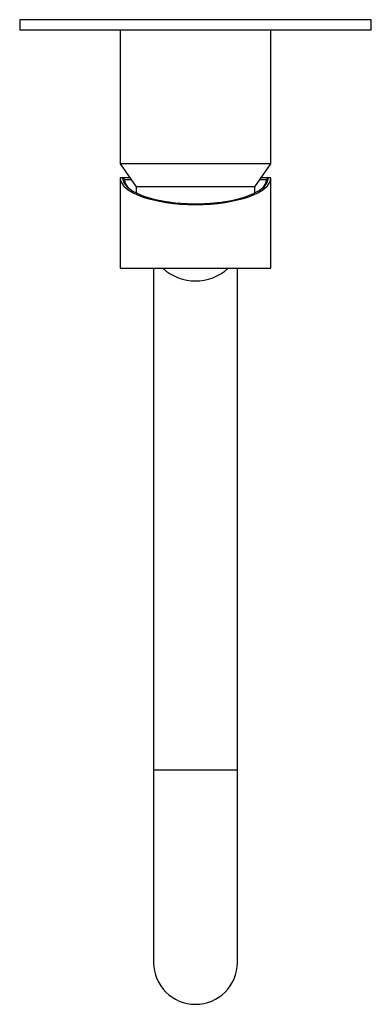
# Model space of a CAD drawing. Header units: millimetres. Extents: x 290.131 to 290.236, y 324.735 to 325.029.
import ezdxf

# ---------------------------------------------------------------- set-up
doc = ezdxf.new("R2010")
doc.units = ezdxf.units.MM
doc.layers.add('sanindusa', color=3, linetype='Continuous')

msp = doc.modelspace()

# ---------------------------------------------------------------- linework, layer by layer
at = {"layer": 'sanindusa'}
for p, q in [((290.1310128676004, 325.0287030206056), (290.1310128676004, 325.0257030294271)), ((290.2360128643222, 325.0287030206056), (290.1310128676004, 325.0287030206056)), ((290.2360128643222, 325.0257030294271), (290.2360128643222, 325.0287030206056)), ((290.1310128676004, 325.0257030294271), (290.2360128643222, 325.0257030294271)), ((290.1610128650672, 325.0257030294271), (290.1610128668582, 324.9857030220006)), ((290.2060128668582, 324.9857030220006), (290.2060128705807, 325.0257030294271)), ((290.1610128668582, 324.9857030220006), (290.1657628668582, 324.9787607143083)), ((290.1835128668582, 324.9857030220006), (290.1610128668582, 324.9857030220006)), ((290.2060128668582, 324.9857030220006), (290.1835128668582, 324.9857030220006)), ((290.2012628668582, 324.9787607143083), (290.2060128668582, 324.9857030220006)), ((290.1610128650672, 324.9815030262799), (290.1610128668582, 324.9545030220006)), ((290.1617628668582, 324.9815030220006), (290.1610128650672, 324.9815030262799)), ((290.1638865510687, 324.9815030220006), (290.1617628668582, 324.9815030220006)), ((290.1622628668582, 324.9810030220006), (290.1642286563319, 324.9810030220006)), ((290.2027970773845, 324.9810030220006), (290.2047628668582, 324.9810030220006)), ((290.2052628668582, 324.9815030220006), (290.2031391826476, 324.9815030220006)), ((290.2060128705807, 324.9815030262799), (290.2052628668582, 324.9815030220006)), ((290.2060128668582, 324.9545030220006), (290.2060128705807, 324.9815030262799)), ((290.1657628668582, 324.9787607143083), (290.1657628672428, 324.9770391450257)), ((290.1835128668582, 324.9787607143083), (290.1657628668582, 324.9787607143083)), ((290.2012628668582, 324.9787607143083), (290.1835128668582, 324.9787607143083)), ((290.2012628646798, 324.9770235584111), (290.2012628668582, 324.9787607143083)), ((290.1610128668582, 324.9545030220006), (290.2060128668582, 324.9545030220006)), ((290.1710128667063, 324.9545030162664), (290.1710128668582, 324.8047030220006)), ((290.1960128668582, 324.8047030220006), (290.1960128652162, 324.9545030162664)), ((290.1710128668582, 324.8047030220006), (290.1710128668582, 324.7472030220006)), ((290.1710128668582, 324.8047030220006), (290.1960128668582, 324.8047030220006)), ((290.1960128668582, 324.7472030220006), (290.1960128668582, 324.8047030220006))]:
    msp.add_line(p, q, dxfattribs=at)
at = {"layer": 'sanindusa', "flags": 128}
for points in [[(290.161763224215, 324.9815026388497), (290.1617995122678, 324.9810076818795), (290.1621399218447, 324.9800226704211), (290.1631621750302, 324.9787273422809), (290.1648144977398, 324.9775077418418), (290.1670575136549, 324.9763994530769), (290.1683454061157, 324.9759137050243), (290.1711037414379, 324.9751052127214), (290.1741877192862, 324.9744707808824), (290.1775461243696, 324.9740197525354), (290.1809968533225, 324.9737749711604), (290.1844490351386, 324.9737309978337), (290.1878749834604, 324.9738801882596), (290.1911363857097, 324.974213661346), (290.1942309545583, 324.9747279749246), (290.1970417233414, 324.9754011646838), (290.1983530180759, 324.9758028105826), (290.200677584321, 324.9767068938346), (290.2025747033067, 324.97773331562), (290.2039848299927, 324.9788445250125), (290.2049441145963, 324.980137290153), (290.2052624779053, 324.9815026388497)], [(290.1617632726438, 324.9815026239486), (290.1620133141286, 324.9812528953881), (290.1622641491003, 324.9810030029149)], [(290.2047615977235, 324.9810030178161), (290.2050124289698, 324.9812529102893), (290.2052624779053, 324.9815026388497)]]:
    msp.add_lwpolyline(points, dxfattribs=at)
at = {"layer": 'sanindusa'}
for centre, radius, start, end in [((290.1661120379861, 324.9813520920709), 0.003863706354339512, 185.1837915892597, 234.0051936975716), ((290.2011385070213, 324.9812223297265), 0.003629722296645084, 307.3817696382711, 356.5360145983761), ((290.1835128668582, 324.9652030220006), 0.01450000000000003, 227.5554684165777, 312.4445315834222), ((290.1835128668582, 324.7472030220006), 0.01250000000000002, 180, 270), ((290.1835128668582, 324.7472030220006), 0.01250000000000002, 270, 0)]:
    msp.add_arc(centre, radius, start, end, dxfattribs=at)
msp.add_ellipse((290.1835128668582, 324.9815030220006), major_axis=(0.02249999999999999, -1.4210854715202e-16), ratio=0.3555555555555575, start_param=3.141592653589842, end_param=6.283185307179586, dxfattribs=at)
for points in [[(290.1617628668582, 324.9815030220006), (290.1617629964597, 324.981502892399), (290.1617631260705, 324.9815027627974), (290.1617632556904, 324.9815026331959)], [(290.2052624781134, 324.9815026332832), (290.2052626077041, 324.9815027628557), (290.2052627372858, 324.9815028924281), (290.2052628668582, 324.9815030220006)]]:
    msp.add_open_spline(points, degree=3, dxfattribs=at)

doc.saveas('drawing.dxf')
